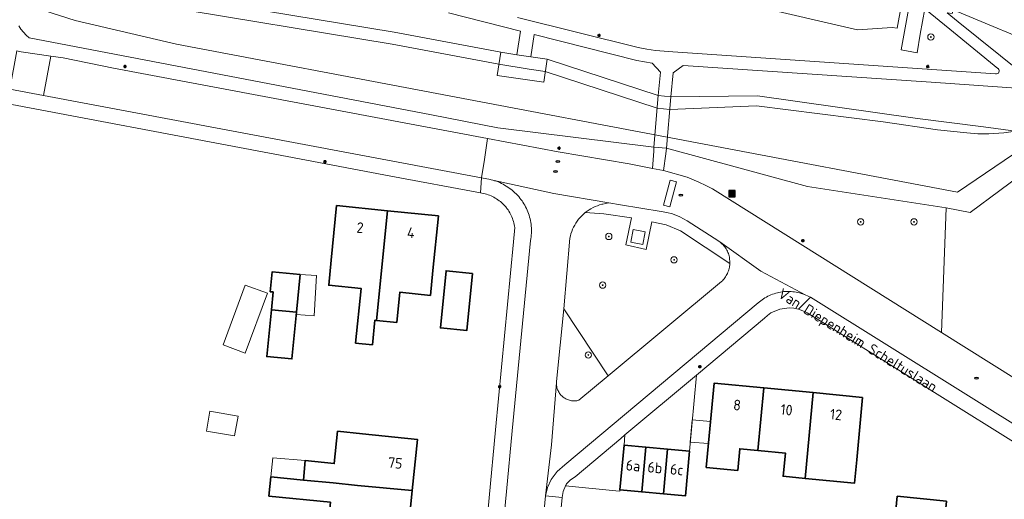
# Model space of a CAD drawing. Header units: metres. Extents: x 152610 to 160096, y 456114 to 462495.
# Tile 88 of 256: x 156186 to 156311, y 459339 to 459400. Entities that reach past the tile are written whole.
import ezdxf
from ezdxf.enums import TextEntityAlignment as Align

# ---------------------------------------------------------------- set-up
doc = ezdxf.new("R2010")
doc.units = ezdxf.units.M
doc.header["$LTSCALE"] = 0.5
doc.layers.get('0').update_dxf_attribs({"linetype": 'CONTINUOUS'})
for name, color, linetype, lineweight in [('B-PV-GR-BEPLANTING_CULTUUR_HEESTERS-GV', 251, 'CONTINUOUS', 18), ('B-PV-GR-BOOM-S', 251, 'CONTINUOUS', 25), ('B-PV-IE-MEUBILAIR-S', 251, 'CONTINUOUS', 25), ('B-PV-IE-MEUBILAIR_WEGMEUBILAIR_AFVALBAK-S', 251, 'CONTINUOUS', 25), ('B-PV-KW-KUNSTWERK_DEK-GV', 251, 'CONTINUOUS', 18), ('B-PV-KW-KUNSTWERK_STEIGER-GV', 251, 'CONTINUOUS', 18), ('B-PV-OG-BEBOUWING-GV', 6, 'CONTINUOUS', 35), ('B-PV-OG-BEBOUWING-T18', 1, 'CONTINUOUS', 18), ('B-PV-OG-BEBOUWING_OVERBOUWING-GV', 251, 'CONTINUOUS', 18), ('B-PV-OG-BEBOUWING_SCHUUR-GV', 251, 'CONTINUOUS', 18), ('B-PV-OG-TERREIN_BEGROEID-GV', 251, 'CONTINUOUS', 18), ('B-PV-OG-TERREIN_OEVER-GV', 251, 'CONTINUOUS', 18), ('B-PV-OG-TOPOGRAFIE-T18', 1, 'CONTINUOUS', 18), ('B-PV-OG-WATER_SLOOT-GV', 251, 'CONTINUOUS', 18), ('B-PV-VH-GESLOTENVERHARDING_ASFALT-GV', 251, 'CONTINUOUS', 18), ('B-PV-VH-GESLOTENVERHARDING_BETON-GV', 251, 'CONTINUOUS', 18), ('B-PV-VH-HALFVERHARDING_GRASBETONSTEEN-GV', 251, 'CONTINUOUS', 18), ('B-PV-VH-HALFVERHARDING_GRIND-GV', 251, 'CONTINUOUS', 18), ('B-PV-VH-ONVERHARD-GV', 251, 'CONTINUOUS', 18), ('B-PV-VH-OPENVERHARDING_BETONSTRAATSTEEN-GV', 251, 'CONTINUOUS', 18), ('B-PV-VH-OPENVERHARDING_TEGEL-GV', 251, 'CONTINUOUS', 18)]:
    doc.layers.add(name, color=color, linetype=linetype, lineweight=lineweight)
doc.styles.add('NLCS-ISO', font='NLCS-ISO.ttf')
doc.styles.add('NLCS-ISO-M750-T18', font='NLCS-ISO.ttf', dxfattribs={"height": 1.35})

# ---------------------------------------------------------------- blocks, each defined once
blk = doc.blocks.new('SIE-WEG_AFVALBAK-SO')
h = blk.add_hatch(color=256)
h.dxf.hatch_style = 1
h.paths.add_polyline_path([(-1.5, -1.5), (1.5, -1.5), (1.5, 1.5), (-1.5, 1.5)])
for points in [[(-2, -2), (2, -2), (2, 2), (-2, 2)], [(-1.5, -1.5), (1.5, -1.5), (1.5, 1.5), (-1.5, 1.5)]]:
    blk.add_lwpolyline(points, close=True)
blk = doc.blocks.new('SIE-MEUBILAIR_PAAL_LICHTMAST-SO')
for points in [[(-0.62, 0), (-1, 0)], [(-0.71, 0.71), (-0.44, 0.44)], [(0, 1), (0, 0.62)], [(0.44, 0.44), (0.71, 0.71)], [(1, 0), (0.62, 0)], [(-0.71, -0.71), (-0.44, -0.44)], [(0, -0.62), (0, -1)], [(0.44, -0.44), (0.71, -0.71)]]:
    blk.add_lwpolyline(points)
blk.add_circle((0, 0), 0.5)
blk = doc.blocks.new('SIE-MEUBILAIR_PUT_RIOOLPUT-SO')
blk.add_ellipse((0, 0), major_axis=(1.25, 0), ratio=0.54)
blk = doc.blocks.new('SGR-BOOM_GBKN-SO')
at = {"linetype": 'ByBlock', "lineweight": 18}
h = blk.add_hatch(color=0, dxfattribs=at)
h.dxf.hatch_style = 1
edge = h.paths.add_edge_path()
edge.add_arc((0, 0), 0.25, 0, 360)
at = {"color": 0, "linetype": 'ByBlock', "lineweight": 18}
for radius in [2, 0.25]:
    blk.add_circle((0, 0), radius, dxfattribs=at)
at = {"color": 0, "linetype": 'ByBlock', "lineweight": 18, "style": 'NLCS-ISO'}
blk.add_attdef('SOORT', (2.5, 0), '', height=1.5, dxfattribs=at)

msp = doc.modelspace()

# ---------------------------------------------------------------- linework, layer by layer
at = {"layer": 'B-PV-GR-BEPLANTING_CULTUUR_HEESTERS-GV', "flags": 128}
msp.add_lwpolyline([(156261.021, 459354.703), (156255.393, 459363.223), (156254.445, 459353.989), (156254.436, 459353.855), (156254.434, 459353.832), (156254.434, 459353.721), (156254.441, 459353.587), (156254.456, 459353.453), (156254.478, 459353.321), (156254.509, 459353.19), (156254.547, 459353.061), (156254.592, 459352.935), (156254.646, 459352.812), (156254.706, 459352.692), (156254.773, 459352.576), (156254.848, 459352.464), (156254.928, 459352.356), (156255.015, 459352.254), (156255.108, 459352.157), (156255.207, 459352.066), (156255.311, 459351.981), (156255.419, 459351.902), (156255.499, 459351.85), (156255.615, 459351.782), (156255.736, 459351.722), (156255.859, 459351.669), (156255.985, 459351.623), (156256.114, 459351.584), (156256.245, 459351.554), (156256.378, 459351.531), (156256.512, 459351.516), (156256.646, 459351.51), (156256.781, 459351.511), (156256.915, 459351.52), (156257.048, 459351.537), (156257.18, 459351.562), (156257.274, 459351.585)], close=True, dxfattribs=at)
at = {"layer": 'B-PV-KW-KUNSTWERK_DEK-GV', "flags": 128}
msp.add_lwpolyline([(156268.444, 459383.696), (156268.994, 459390.235), (156267.403, 459390.369), (156266.853, 459383.83)], close=True, dxfattribs=at)
at = {"layer": 'B-PV-KW-KUNSTWERK_STEIGER-GV', "flags": 128}
msp.add_lwpolyline([(156247.384, 459395.903), (156246.899, 459392.929), (156252.825, 459392.074), (156253.265, 459395.002), (156251.202, 459395.322), (156249.702, 459395.527), (156249.407, 459395.571)], close=True, dxfattribs=at)
at = {"layer": 'B-PV-OG-BEBOUWING-GV', "flags": 128}
for points in [[(156232.942, 459375.724), (156226.472, 459376.369), (156225.779, 459369.424), (156225.462, 459366.24), (156229.576, 459365.83), (156228.881, 459358.866), (156231.02, 459358.652), (156231.333, 459361.78), (156231.549, 459361.758)], [(156239.413, 459375.078), (156232.942, 459375.724), (156231.549, 459361.758), (156234.123, 459361.502), (156234.505, 459365.332), (156238.402, 459364.943), (156238.719, 459368.127)], [(156243.769, 459367.735), (156240.4, 459368.069), (156239.68, 459360.809), (156243.049, 459360.475)], [(156221.829, 459367.598), (156218.28, 459367.944), (156218.033, 459365.411), (156218.386, 459365.376), (156218.166, 459363.119), (156221.361, 459362.807)], [(156221.361, 459362.807), (156218.166, 459363.119), (156217.584, 459357.157), (156220.779, 459356.845)], [(156280.816, 459353.164), (156274.522, 459353.768), (156273.493, 459343.036), (156277.506, 459342.651), (156277.772, 459345.419), (156280.052, 459345.2)], [(156287.113, 459352.56), (156280.816, 459353.164), (156280.052, 459345.2), (156283.569, 459344.863), (156283.285, 459341.905), (156286.07, 459341.637)], [(156293.406, 459351.956), (156287.113, 459352.56), (156286.07, 459341.637), (156292.359, 459341.034), (156292.646, 459344.025)], [(156236.085, 459340.094), (156236.745, 459346.608), (156229.784, 459347.313), (156226.588, 459347.637), (156226.173, 459343.538), (156222.487, 459343.911), (156222.236, 459341.431), (156226.023, 459341.066), (156229.12, 459340.752)], [(156265.815, 459345.633), (156263.041, 459345.886), (156262.521, 459340.18), (156265.295, 459339.927)], [(156268.59, 459345.38), (156265.815, 459345.633), (156265.295, 459339.927), (156268.071, 459339.674)], [(156271.366, 459345.127), (156268.59, 459345.38), (156268.071, 459339.674), (156270.846, 459339.421)], [(156222.236, 459341.431), (156218.11, 459341.848), (156217.861, 459339.387), (156225.674, 459338.596), (156225.273, 459334.628), (156235.428, 459333.6), (156236.085, 459340.094), (156229.12, 459340.752), (156226.023, 459341.066)], [(156304.088, 459338.759), (156297.797, 459339.37), (156296.928, 459330.423), (156294.169, 459330.691), (156293.319, 459321.943), (156296.176, 459321.665), (156296.915, 459329.283), (156303.108, 459328.681), (156303.326, 459330.926)]]:
    msp.add_lwpolyline(points, close=True, dxfattribs=at)
at = {"layer": 'B-PV-OG-BEBOUWING_OVERBOUWING-GV', "flags": 128}
for points in [[(156223.927, 459367.454), (156221.829, 459367.598), (156221.361, 459362.807), (156221.33, 459362.487), (156223.629, 459362.353)], [(156217.67, 459365.213), (156214.851, 459366.258), (156212.021, 459358.625), (156214.84, 459357.58)]]:
    msp.add_lwpolyline(points, close=True, dxfattribs=at)
at = {"layer": 'B-PV-OG-BEBOUWING_SCHUUR-GV', "flags": 128}
for points in [[(156213.924, 459349.563), (156210.338, 459350.19), (156209.897, 459347.669), (156213.483, 459347.041)], [(156274.053, 459348.873), (156271.727, 459349.088), (156271.467, 459346.236), (156273.785, 459346.083)], [(156222.487, 459343.911), (156218.342, 459344.275), (156218.11, 459341.848), (156222.236, 459341.431)]]:
    msp.add_lwpolyline(points, close=True, dxfattribs=at)
at = {"layer": 'B-PV-OG-TERREIN_BEGROEID-GV', "flags": 128}
for points in [[(156298.351, 459401.963), (156297.788, 459398.937), (156297.159, 459399.054), (156292.75, 459398.758), (156265.947, 459404.99)], [(156204.157, 459403.38), (156233.797, 459398.461), (156247.384, 459395.903), (156249.407, 459395.571), (156249.855, 459398.59), (156240.713, 459400.893)], [(156249.482, 459400.337), (156264.853, 459396.48), (156265.95, 459396.284), (156267.054, 459396.127), (156268.162, 459396.01), (156269.241, 459395.934), (156310.324, 459393.124), (156310.45, 459393.126), (156310.569, 459393.167), (156310.669, 459393.244), (156310.74, 459393.348), (156310.775, 459393.469), (156310.771, 459393.595), (156310.727, 459393.713), (156310.648, 459393.812), (156310.615, 459393.839), (156304.509, 459398.827), (156301.328, 459401.433), (156300.708, 459398.175), (156300.347, 459395.812), (156298.296, 459396.205), (156298.904, 459399.476), (156299.328, 459401.784)], [(156185.793, 459396.076), (156186.35, 459395.955), (156190.096, 459395.412), (156191.694, 459395.18), (156198.073, 459393.886), (156245.678, 459384.915), (156254.655, 459383.223), (156263.693, 459381.699), (156266.664, 459381.086), (156266.816, 459383.29), (156266.853, 459383.83), (156246.995, 459386.259), (156238.555, 459387.919), (156187.332, 459397.711), (156186.96, 459398.061), (156186.616, 459398.44), (156186.303, 459398.844), (156186.022, 459399.272)], [(156314.752, 459391.19), (156302.13, 459392.069), (156270.582, 459394.208), (156269.313, 459393.262), (156268.994, 459390.235), (156280.02, 459390.355), (156300.395, 459387.475), (156308.778, 459386.389), (156312.872, 459385.858)]]:
    msp.add_lwpolyline(points, dxfattribs=at)
for points in [[(156304.157, 459400.901), (156305.574, 459399.756), (156313.529, 459393.362), (156313.771, 459393.178), (156314.036, 459393.027), (156314.318, 459392.912), (156314.612, 459392.835), (156314.914, 459392.797), (156314.925, 459392.796), (156334.861, 459391.382), (156335.147, 459391.394), (156335.428, 459391.446), (156335.698, 459391.537), (156335.954, 459391.665), (156336.189, 459391.827), (156336.399, 459392.02), (156336.58, 459392.241), (156336.708, 459392.446), (156337.955, 459395.031), (156338.081, 459395.293), (156329.203, 459395.783), (156317.364, 459396.129), (156304.904, 459401.271), (156304.815, 459400.804)], [(156251.202, 459395.322), (156253.265, 459395.002), (156267.403, 459390.369), (156267.68, 459393.369), (156266.603, 459394.511), (156264.655, 459394.861), (156251.606, 459398.154)], [(156304.047, 459376.069), (156286.367, 459378.797), (156268.444, 459383.696), (156268.346, 459382.966), (156268.061, 459380.827), (156271.081, 459379.987), (156272.556, 459379.359), (156273.436, 459378.944), (156274.293, 459378.484), (156303.454, 459360.205)], [(156270.211, 459373.137), (156268.386, 459373.915), (156266.585, 459374.294), (156265.865, 459370.79), (156263.263, 459371.381), (156263.99, 459374.83), (156260.484, 459375.313), (156258.115, 459375.482), (156258.101, 459375.472), (156257.875, 459375.278), (156257.659, 459375.073), (156257.455, 459374.856), (156257.262, 459374.628), (156257.083, 459374.391), (156256.916, 459374.144), (156256.762, 459373.889), (156256.623, 459373.626), (156256.497, 459373.355), (156256.387, 459373.078), (156256.292, 459372.796), (156256.211, 459372.509), (156256.147, 459372.218), (156255.393, 459363.223), (156261.021, 459354.703), (156275.441, 459366.7), (156275.558, 459366.813), (156275.67, 459366.932), (156275.775, 459367.056), (156275.874, 459367.185), (156275.967, 459367.319), (156276.053, 459367.457), (156276.133, 459367.6), (156276.205, 459367.746), (156276.27, 459367.895), (156276.327, 459368.047), (156276.377, 459368.202), (156276.419, 459368.36), (156276.454, 459368.519), (156276.48, 459368.679), (156276.495, 459368.799), (156276.501, 459368.979)], [(156263.041, 459345.886), (156263.158, 459347.167), (156262.614, 459346.711), (156256.809, 459341.841), (156256.219, 459341.452), (156255.737, 459340.934), (156255.661, 459340.824), (156255.59, 459340.712), (156262.009, 459340.072), (156262.507, 459340.022), (156262.521, 459340.18)]]:
    msp.add_lwpolyline(points, close=True, dxfattribs=at)
at = {"layer": 'B-PV-OG-TERREIN_OEVER-GV', "flags": 128}
for points in [[(156203.711, 459401.86), (156233.523, 459396.913), (156247.093, 459394.358), (156250.959, 459393.758), (156253.022, 459393.438), (156267.269, 459388.77), (156268.857, 459388.606), (156279.913, 459389.091), (156296.021, 459387.032), (156302.922, 459386.011), (156306.678, 459385.653), (156308.06, 459385.505), (156309.45, 459385.487), (156311.366, 459385.623), (156312.872, 459385.858), (156308.778, 459386.389), (156300.395, 459387.475), (156280.02, 459390.355), (156268.994, 459390.235), (156267.403, 459390.369), (156253.265, 459395.002), (156251.202, 459395.322), (156249.702, 459395.527), (156249.407, 459395.571), (156247.384, 459395.903), (156233.797, 459398.461), (156204.157, 459403.38)], [(156313.777, 459383.719), (156305.466, 459378.086), (156206.075, 459396.941), (156193.201, 459399.927), (156189.225, 459401.214)], [(156186.022, 459399.272), (156186.303, 459398.844), (156186.616, 459398.44), (156186.96, 459398.061), (156187.332, 459397.711), (156238.555, 459387.919), (156246.995, 459386.259), (156266.853, 459383.83), (156268.444, 459383.696), (156286.367, 459378.797), (156304.047, 459376.069), (156307.076, 459375.487), (156314.624, 459381.074)]]:
    msp.add_lwpolyline(points, dxfattribs=at)
at = {"layer": 'B-PV-OG-WATER_SLOOT-GV', "flags": 128}
for points in [[(156189.225, 459401.214), (156193.201, 459399.927), (156206.075, 459396.941), (156305.466, 459378.086), (156313.777, 459383.719)], [(156312.872, 459385.858), (156311.366, 459385.623), (156309.45, 459385.487), (156308.06, 459385.505), (156306.678, 459385.653), (156302.922, 459386.011), (156296.021, 459387.032), (156279.913, 459389.091), (156268.857, 459388.606), (156267.269, 459388.77), (156253.022, 459393.438), (156250.959, 459393.758), (156247.093, 459394.358), (156233.523, 459396.913), (156203.711, 459401.86)]]:
    msp.add_lwpolyline(points, dxfattribs=at)
at = {"layer": 'B-PV-VH-GESLOTENVERHARDING_ASFALT-GV', "flags": 128}
for points in [[(156186.35, 459395.955), (156185.793, 459396.076), (156184.889, 459391.194), (156189.155, 459390.391), (156190.096, 459395.412)], [(156191.694, 459395.18), (156190.096, 459395.412), (156189.155, 459390.391), (156244.916, 459379.893), (156245.269, 459382.22), (156245.678, 459384.915), (156198.073, 459393.886)], [(156268.93, 459379.6), (156269.703, 459379.394), (156268.856, 459376.205), (156268.083, 459376.41)], [(156280.449, 459368.01), (156275.212, 459371.759), (156275.291, 459371.697), (156275.415, 459371.592), (156275.533, 459371.481), (156275.646, 459371.365), (156275.752, 459371.243), (156275.853, 459371.116), (156275.947, 459370.984), (156276.034, 459370.848), (156276.115, 459370.708), (156276.189, 459370.563), (156276.255, 459370.416), (156276.314, 459370.265), (156276.366, 459370.111), (156276.41, 459369.955), (156276.446, 459369.797), (156276.474, 459369.638), (156276.51, 459369.219), (156276.501, 459368.979), (156276.495, 459368.799), (156276.48, 459368.679), (156276.454, 459368.519), (156276.419, 459368.36), (156276.377, 459368.202), (156276.327, 459368.047), (156276.27, 459367.895), (156276.205, 459367.746), (156276.133, 459367.6), (156276.053, 459367.457), (156275.967, 459367.319), (156275.874, 459367.185), (156275.775, 459367.056), (156275.67, 459366.932), (156275.558, 459366.813), (156275.441, 459366.7), (156261.021, 459354.703), (156257.274, 459351.585), (156257.18, 459351.562), (156257.048, 459351.537), (156256.915, 459351.52), (156256.781, 459351.511), (156256.646, 459351.51), (156256.512, 459351.516), (156256.378, 459351.531), (156256.245, 459351.554), (156256.114, 459351.584), (156255.985, 459351.623), (156255.859, 459351.669), (156255.736, 459351.722), (156255.615, 459351.782), (156255.499, 459351.85), (156255.419, 459351.902), (156255.311, 459351.981), (156255.207, 459352.066), (156255.108, 459352.157), (156255.015, 459352.254), (156254.928, 459352.356), (156254.848, 459352.464), (156254.773, 459352.576), (156254.706, 459352.692), (156254.646, 459352.812), (156254.592, 459352.935), (156254.547, 459353.061), (156254.509, 459353.19), (156254.478, 459353.321), (156254.456, 459353.453), (156254.441, 459353.587), (156254.434, 459353.721), (156254.434, 459353.832), (156253.832, 459345.909), (156253.037, 459339.428), (156253.302, 459340.5), (156253.761, 459341.505), (156254.525, 459342.536), (156255.498, 459343.373), (156280.096, 459363.98), (156280.104, 459363.988), (156280.267, 459364.127), (156280.435, 459364.26), (156280.608, 459364.387), (156280.786, 459364.508), (156280.968, 459364.621), (156281.154, 459364.728), (156281.344, 459364.828), (156281.537, 459364.921), (156281.734, 459365.006), (156281.934, 459365.084), (156282.136, 459365.155), (156282.341, 459365.217), (156282.549, 459365.273), (156282.758, 459365.32), (156282.969, 459365.36), (156283.181, 459365.391), (156283.394, 459365.415), (156283.608, 459365.431), (156283.651, 459365.433), (156283.866, 459365.439), (156284.081, 459365.437), (156284.296, 459365.427), (156284.51, 459365.409), (156284.724, 459365.383), (156284.937, 459365.35), (156285.148, 459365.308), (156285.357, 459365.258), (156285.565, 459365.201), (156285.77, 459365.136), (156285.973, 459365.064), (156286.172, 459364.984)]]:
    msp.add_lwpolyline(points, close=True, dxfattribs=at)
for points in [[(156329.218, 459344.056), (156303.454, 459360.205), (156274.293, 459378.484), (156273.436, 459378.944), (156272.556, 459379.359), (156271.081, 459379.987), (156268.061, 459380.827), (156266.664, 459381.086), (156263.693, 459381.699), (156254.655, 459383.223), (156245.678, 459384.915), (156245.269, 459382.22), (156244.916, 459379.893), (156246.07, 459379.676), (156246.129, 459379.662), (156254.129, 459377.906), (156261.105, 459376.729), (156262.603, 459376.476), (156267.777, 459375.632), (156268.494, 459375.506), (156269.197, 459375.318), (156270.161, 459374.94), (156271.07, 459374.443), (156275.116, 459371.829), (156275.163, 459371.795), (156275.212, 459371.759), (156280.449, 459368.01), (156286.172, 459364.984), (156286.369, 459364.896), (156286.562, 459364.802), (156286.752, 459364.7), (156344.721, 459328.498)], [(156248.698, 459293.515), (156253.037, 459339.428), (156253.832, 459345.909), (156254.434, 459353.832), (156254.436, 459353.855), (156254.445, 459353.989), (156255.393, 459363.223), (156256.147, 459372.218), (156256.211, 459372.509), (156256.292, 459372.796), (156256.387, 459373.078), (156256.497, 459373.355), (156256.623, 459373.626), (156256.762, 459373.889), (156256.916, 459374.144), (156257.083, 459374.391), (156257.262, 459374.628), (156257.455, 459374.856), (156257.659, 459375.073), (156257.875, 459375.278), (156258.101, 459375.472), (156258.115, 459375.482), (156258.338, 459375.653), (156258.584, 459375.821), (156258.838, 459375.976), (156259.101, 459376.117), (156259.37, 459376.244), (156259.647, 459376.356), (156259.928, 459376.453), (156260.215, 459376.535), (156260.353, 459376.568), (156261.105, 459376.729), (156254.129, 459377.906), (156246.129, 459379.662), (156246.353, 459379.603), (156246.576, 459379.536), (156246.796, 459379.462), (156247.014, 459379.38), (156247.228, 459379.29), (156247.439, 459379.194), (156247.647, 459379.09), (156247.851, 459378.979), (156248.051, 459378.861), (156248.247, 459378.736), (156248.439, 459378.605), (156248.626, 459378.467), (156248.808, 459378.322), (156248.985, 459378.172), (156249.157, 459378.015), (156249.323, 459377.853), (156249.483, 459377.685), (156249.638, 459377.512), (156249.787, 459377.333), (156249.929, 459377.149), (156250.065, 459376.961), (156250.172, 459376.803), (156250.295, 459376.607), (156250.411, 459376.407), (156250.521, 459376.203), (156250.623, 459375.995), (156250.718, 459375.784), (156250.806, 459375.57), (156250.886, 459375.353), (156250.959, 459375.133), (156251.024, 459374.911), (156251.081, 459374.686), (156251.13, 459374.46), (156251.172, 459374.233), (156251.206, 459374.004), (156251.232, 459373.773), (156251.25, 459373.543), (156251.26, 459373.311), (156251.262, 459373.08), (156251.256, 459372.848), (156251.242, 459372.617), (156251.22, 459372.387), (156251.19, 459372.157), (156251.152, 459371.929), (156248.822, 459347.687), (156248.08, 459339.961), (156243.636, 459293.724)]]:
    msp.add_lwpolyline(points, dxfattribs=at)
at = {"layer": 'B-PV-VH-GESLOTENVERHARDING_BETON-GV', "flags": 128}
msp.add_lwpolyline([(156265.425, 459371.411), (156265.737, 459373.02), (156264.22, 459373.321), (156263.912, 459371.704)], close=True, dxfattribs=at)
at = {"layer": 'B-PV-VH-HALFVERHARDING_GRASBETONSTEEN-GV', "flags": 128}
msp.add_lwpolyline([(156301.328, 459401.433), (156300.819, 459401.509), (156299.81, 459401.696), (156299.328, 459401.784), (156298.904, 459399.476), (156298.296, 459396.205), (156300.347, 459395.812), (156300.708, 459398.175)], close=True, dxfattribs=at)
at = {"layer": 'B-PV-VH-HALFVERHARDING_GRIND-GV', "flags": 128}
for points in [[(156240.713, 459400.893), (156249.855, 459398.59), (156249.407, 459395.571), (156249.702, 459395.527), (156251.202, 459395.322), (156251.606, 459398.154), (156264.655, 459394.861), (156266.603, 459394.511), (156267.68, 459393.369), (156267.403, 459390.369), (156268.994, 459390.235), (156269.313, 459393.262), (156270.582, 459394.208), (156302.13, 459392.069), (156314.752, 459391.19)], [(156301.328, 459401.433), (156304.509, 459398.827), (156310.615, 459393.839), (156310.648, 459393.812), (156310.727, 459393.713), (156310.771, 459393.595), (156310.775, 459393.469), (156310.74, 459393.348), (156310.669, 459393.244), (156310.569, 459393.167), (156310.45, 459393.126), (156310.324, 459393.124), (156269.241, 459395.934), (156268.162, 459396.01), (156267.054, 459396.127), (156265.95, 459396.284), (156264.853, 459396.48), (156249.482, 459400.337)], [(156313.529, 459393.362), (156305.574, 459399.756), (156304.157, 459400.901)]]:
    msp.add_lwpolyline(points, dxfattribs=at)
msp.add_lwpolyline([(156266.664, 459381.086), (156268.061, 459380.827), (156268.346, 459382.966), (156268.444, 459383.696), (156266.853, 459383.83), (156266.816, 459383.29)], close=True, dxfattribs=at)
at = {"layer": 'B-PV-VH-ONVERHARD-GV', "flags": 128}
msp.add_lwpolyline([(156268.444, 459383.696), (156268.994, 459390.235), (156267.403, 459390.369), (156266.853, 459383.83)], close=True, dxfattribs=at)
at = {"layer": 'B-PV-VH-OPENVERHARDING_BETONSTRAATSTEEN-GV', "flags": 128}
for points in [[(156268.93, 459379.6), (156268.083, 459376.41), (156268.856, 459376.205), (156269.703, 459379.394)], [(156271.366, 459345.127), (156272.247, 459354.79), (156263.158, 459347.167), (156263.041, 459345.886), (156265.815, 459345.633), (156268.59, 459345.38)]]:
    msp.add_lwpolyline(points, close=True, dxfattribs=at)
at = {"layer": 'B-PV-VH-OPENVERHARDING_TEGEL-GV', "flags": 128}
for points in [[(156184.889, 459391.194), (156181.181, 459391.829), (156180.883, 459391.861), (156180.531, 459391.883), (156180.181, 459391.886), (156179.721, 459390.245), (156220.162, 459382.623), (156233.382, 459380.131), (156244.785, 459377.982), (156244.916, 459379.893), (156189.155, 459390.391)], [(156268.494, 459375.506), (156267.777, 459375.632), (156262.603, 459376.476), (156261.105, 459376.729), (156260.353, 459376.568), (156260.215, 459376.535), (156259.928, 459376.453), (156259.647, 459376.356), (156259.37, 459376.244), (156259.101, 459376.117), (156258.838, 459375.976), (156258.584, 459375.821), (156258.338, 459375.653), (156258.115, 459375.482), (156260.484, 459375.313), (156263.99, 459374.83), (156263.263, 459371.381), (156265.865, 459370.79), (156266.585, 459374.294), (156268.386, 459373.915), (156270.211, 459373.137), (156276.501, 459368.979), (156276.51, 459369.219), (156276.474, 459369.638), (156276.446, 459369.797), (156276.41, 459369.955), (156276.366, 459370.111), (156276.314, 459370.265), (156276.255, 459370.416), (156276.189, 459370.563), (156276.115, 459370.708), (156276.034, 459370.848), (156275.947, 459370.984), (156275.853, 459371.116), (156275.752, 459371.243), (156275.646, 459371.365), (156275.533, 459371.481), (156275.415, 459371.592), (156275.291, 459371.697), (156275.212, 459371.759), (156275.163, 459371.795), (156275.116, 459371.829), (156271.07, 459374.443), (156270.161, 459374.94), (156269.197, 459375.318)], [(156265.425, 459371.411), (156263.912, 459371.704), (156264.22, 459373.321), (156265.737, 459373.02)], [(156284.081, 459365.437), (156283.866, 459365.439), (156283.651, 459365.433), (156283.608, 459365.431), (156283.394, 459365.415), (156283.181, 459365.391), (156282.969, 459365.36), (156282.758, 459365.32), (156282.549, 459365.273), (156282.341, 459365.217), (156282.136, 459365.155), (156281.934, 459365.084), (156281.734, 459365.006), (156281.537, 459364.921), (156281.344, 459364.828), (156281.154, 459364.728), (156280.968, 459364.621), (156280.786, 459364.508), (156280.608, 459364.387), (156280.435, 459364.26), (156280.267, 459364.127), (156280.104, 459363.988), (156280.096, 459363.98), (156255.498, 459343.373), (156254.525, 459342.536), (156253.761, 459341.505), (156253.302, 459340.5), (156253.037, 459339.428), (156255.169, 459339.212), (156255.281, 459339.99), (156255.59, 459340.712), (156255.661, 459340.824), (156255.737, 459340.934), (156256.219, 459341.452), (156256.809, 459341.841), (156262.614, 459346.711), (156263.158, 459347.167), (156272.247, 459354.79), (156280.896, 459362.046), (156281.294, 459362.397), (156281.731, 459362.699), (156282.847, 459363.182), (156284.052, 459363.347), (156284.649, 459363.309), (156285.235, 459363.19), (156286.752, 459364.7), (156286.562, 459364.802), (156286.369, 459364.896), (156286.172, 459364.984), (156285.973, 459365.064), (156285.77, 459365.136), (156285.565, 459365.201), (156285.357, 459365.258), (156285.148, 459365.308), (156284.937, 459365.35), (156284.724, 459365.383), (156284.51, 459365.409), (156284.296, 459365.427)], [(156343.684, 459326.752), (156344.721, 459328.498), (156286.752, 459364.7), (156285.235, 459363.19), (156285.8, 459362.994), (156286.333, 459362.723), (156287.985, 459361.689), (156296.654, 459356.266), (156305.267, 459350.877), (156311.255, 459347.13), (156320.427, 459341.392), (156322.399, 459340.111), (156342.835, 459327.444), (156343.273, 459327.114)], [(156255.169, 459339.212), (156253.037, 459339.428), (156248.698, 459293.515), (156250.673, 459293.254), (156251.45, 459301.198), (156252.627, 459313.224), (156253.502, 459322.174), (156254.397, 459331.324)]]:
    msp.add_lwpolyline(points, close=True, dxfattribs=at)
msp.add_lwpolyline([(156243.636, 459293.724), (156248.08, 459339.961), (156248.822, 459347.687), (156251.152, 459371.929), (156251.19, 459372.157), (156251.22, 459372.387), (156251.242, 459372.617), (156251.256, 459372.848), (156251.262, 459373.08), (156251.26, 459373.311), (156251.25, 459373.543), (156251.232, 459373.773), (156251.206, 459374.004), (156251.172, 459374.233), (156251.13, 459374.46), (156251.081, 459374.686), (156251.024, 459374.911), (156250.959, 459375.133), (156250.886, 459375.353), (156250.806, 459375.57), (156250.718, 459375.784), (156250.623, 459375.995), (156250.521, 459376.203), (156250.411, 459376.407), (156250.295, 459376.607), (156250.172, 459376.803), (156250.065, 459376.961), (156249.929, 459377.149), (156249.787, 459377.333), (156249.638, 459377.512), (156249.483, 459377.685), (156249.323, 459377.853), (156249.157, 459378.015), (156248.985, 459378.172), (156248.808, 459378.322), (156248.626, 459378.467), (156248.439, 459378.605), (156248.247, 459378.736), (156248.051, 459378.861), (156247.851, 459378.979), (156247.647, 459379.09), (156247.439, 459379.194), (156247.228, 459379.29), (156247.014, 459379.38), (156246.796, 459379.462), (156246.576, 459379.536), (156246.353, 459379.603), (156246.129, 459379.662), (156246.07, 459379.676), (156244.916, 459379.893), (156244.785, 459377.982), (156244.968, 459377.954), (156245.165, 459377.915), (156245.361, 459377.869), (156245.555, 459377.815), (156245.747, 459377.753), (156245.936, 459377.684), (156246.122, 459377.608), (156246.305, 459377.523), (156246.484, 459377.432), (156246.66, 459377.334), (156246.832, 459377.229), (156246.999, 459377.117), (156247.162, 459376.998), (156247.32, 459376.874), (156247.473, 459376.743), (156247.621, 459376.606), (156247.763, 459376.463), (156247.899, 459376.315), (156248.029, 459376.161), (156248.049, 459376.136), (156248.172, 459375.976), (156248.289, 459375.811), (156248.399, 459375.642), (156248.502, 459375.469), (156248.598, 459375.292), (156248.687, 459375.111), (156248.769, 459374.926), (156248.844, 459374.739), (156248.911, 459374.549), (156248.97, 459374.356), (156249.022, 459374.161), (156249.066, 459373.964), (156249.102, 459373.766), (156249.13, 459373.566), (156248.959, 459371.762), (156246.697, 459347.834), (156245.878, 459339.169), (156245.064, 459330.552)], dxfattribs=at)

# ---------------------------------------------------------------- block references
at = {"layer": 'B-PV-GR-BOOM-S', "xscale": 0.2, "yscale": 0.2, "zscale": 0.2}
for p in [(156302.084, 459397.839), (156293.157, 459374.299), (156299.939, 459374.299), (156261.105, 459372.44), (156269.409, 459369.469), (156260.317, 459366.248), (156258.499, 459357.346)]:
    msp.add_blockref('SGR-BOOM_GBKN-SO', p, dxfattribs=at)
at = {"layer": 'B-PV-IE-MEUBILAIR-S', "xscale": 0.2, "yscale": 0.2, "zscale": 0.2}
for name, p in [('SIE-MEUBILAIR_PAAL_LICHTMAST-SO', (156259.859, 459398.035)), ('SIE-MEUBILAIR_PAAL_LICHTMAST-SO', (156199.542, 459394.074)), ('SIE-MEUBILAIR_PAAL_LICHTMAST-SO', (156301.687, 459394.071)), ('SIE-MEUBILAIR_PAAL_LICHTMAST-SO', (156254.768, 459383.682)), ('SIE-MEUBILAIR_PAAL_LICHTMAST-SO', (156224.983, 459381.973)), ('SIE-MEUBILAIR_PUT_RIOOLPUT-SO', (156254.608, 459381.979)), ('SIE-MEUBILAIR_PUT_RIOOLPUT-SO', (156254.334, 459380.71)), ('SIE-MEUBILAIR_PUT_RIOOLPUT-SO', (156270.268, 459377.701)), ('SIE-MEUBILAIR_PAAL_LICHTMAST-SO', (156285.793, 459371.916)), ('SIE-MEUBILAIR_PAAL_LICHTMAST-SO', (156272.684, 459355.875)), ('SIE-MEUBILAIR_PUT_RIOOLPUT-SO', (156307.891, 459354.408)), ('SIE-MEUBILAIR_PAAL_LICHTMAST-SO', (156247.227, 459353.343))]:
    msp.add_blockref(name, p, dxfattribs=at)
at = {"layer": 'B-PV-IE-MEUBILAIR_WEGMEUBILAIR_AFVALBAK-S', "xscale": 0.2, "yscale": 0.2, "zscale": 0.2}
msp.add_blockref('SIE-WEG_AFVALBAK-SO', (156276.764, 459377.879), dxfattribs=at)

# ---------------------------------------------------------------- texts
at = {"layer": 'B-PV-OG-BEBOUWING-T18', "style": 'NLCS-ISO-M750-T18'}
for s, rotation, p in [('2', 354.3, (156229.459, 459373.559)), ('4', 354.3, (156235.929, 459372.913)), ('8', 354.5, (156277.43, 459350.977)), ('10', 354.5, (156283.726, 459350.373)), ('12', 354.5, (156290.021, 459349.769)), ('75', 354.2, (156233.928, 459343.603)), ('6a', 354.8, (156264.201, 459343.27)), ('6b', 354.8, (156266.976, 459343.017)), ('6c', 354.8, (156269.751, 459342.764))]:
    msp.add_text(s, height=1.35, rotation=rotation, dxfattribs=at).set_placement(p, align=Align.MIDDLE)
at = {"layer": 'B-PV-OG-TOPOGRAFIE-T18', "style": 'NLCS-ISO-M750-T18'}
msp.add_text('Van Diepenheim Scheltuslaan', height=1.35, rotation=328.4, dxfattribs=at).set_placement((156292.683, 459359.07), align=Align.MIDDLE)

doc.saveas('drawing.dxf')
